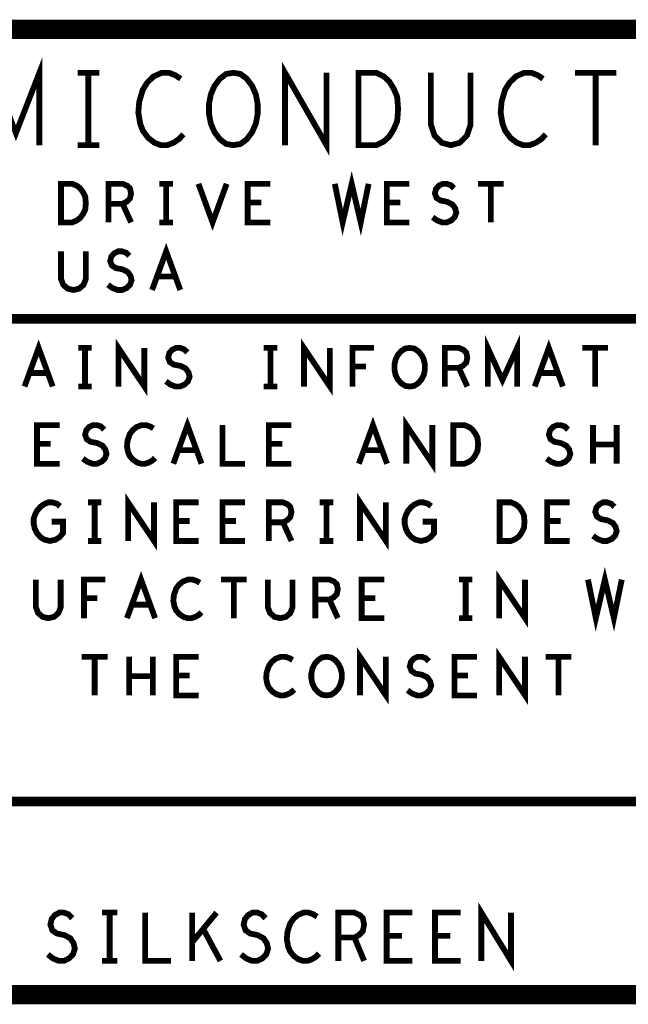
# Model space of a CAD drawing. Extents: x -1.06 to 2.96, y -1.58 to 2.
# Tile 2 of 8: x -0.09 to 0.54, y -1.58 to -0.56. Entities that reach past the tile are written whole.
import ezdxf

# ---------------------------------------------------------------- set-up
doc = ezdxf.new("R2010")
doc.units = 0
doc.layers.add('PAS_ART', color=6, linetype='CONTINUOUS')

msp = doc.modelspace()

# ---------------------------------------------------------------- linework, layer by layer
at = {"layer": 'PAS_ART'}
for points, const_width in [([(2.9538, -0.5653), (2.9538, -1.5653), (-1.0462, -1.5653)], 0.02), ([(-1.0462, -1.5653), (-1.0462, -0.5653), (2.9538, -0.5653)], 0.02), ([(-0.12247, -0.6853), (-0.12247, -0.6103), (-0.0982, -0.6728), (-0.07393, -0.6103), (-0.07393, -0.6853)], 0.006), ([(0.18033, -0.6853), (0.18033, -0.6103), (0.22327, -0.6853), (0.22327, -0.6103)], 0.006), ([(-0.0344, -0.6103), (-0.012, -0.6103)], 0.006), ([(-0.0232, -0.6103), (-0.0232, -0.6853)], 0.006), ([(0.07233, -0.61655), (0.06673, -0.6128), (0.0602, -0.6103), (0.05273, -0.6103), (0.04433, -0.61405), (0.0378, -0.6203), (0.03313, -0.6278), (0.0294, -0.6403), (0.02847, -0.65155), (0.03033, -0.6628), (0.03313, -0.6703), (0.03873, -0.6778), (0.04527, -0.6828), (0.0518, -0.6853), (0.05833, -0.6853), (0.06487, -0.6828), (0.07047, -0.67905), (0.07513, -0.67405)], 0.006), ([(0.1268, -0.6853), (0.11933, -0.68405), (0.1128, -0.67905), (0.1072, -0.67155), (0.10347, -0.6628), (0.1016, -0.6528), (0.1016, -0.6428), (0.10347, -0.6328), (0.1072, -0.62405), (0.1128, -0.61655), (0.11933, -0.61155), (0.1268, -0.6103), (0.13427, -0.61155), (0.1408, -0.61655), (0.1464, -0.62405), (0.15013, -0.6328), (0.152, -0.6428), (0.152, -0.6528), (0.15013, -0.6628), (0.1464, -0.67155), (0.1408, -0.67905), (0.13427, -0.68405), (0.1268, -0.6853)], 0.006), ([(0.25627, -0.6853), (0.25627, -0.6103), (0.27493, -0.6103), (0.2824, -0.61405), (0.288, -0.61905), (0.29267, -0.62655), (0.2964, -0.6353), (0.29733, -0.6478), (0.2964, -0.6603), (0.29267, -0.66905), (0.288, -0.67655), (0.2824, -0.68155), (0.27493, -0.6853), (0.25627, -0.6853)], 0.006), ([(0.33127, -0.6103), (0.33127, -0.66405), (0.335, -0.6753), (0.34247, -0.6828), (0.3518, -0.6853), (0.36113, -0.6828), (0.3686, -0.6753), (0.37233, -0.66405), (0.37233, -0.6103)], 0.006), ([(0.44733, -0.61655), (0.44173, -0.6128), (0.4352, -0.6103), (0.42773, -0.6103), (0.41933, -0.61405), (0.4128, -0.6203), (0.40813, -0.6278), (0.4044, -0.6403), (0.40347, -0.65155), (0.40533, -0.6628), (0.40813, -0.6703), (0.41373, -0.6778), (0.42027, -0.6828), (0.4268, -0.6853), (0.43333, -0.6853), (0.43987, -0.6828), (0.44547, -0.67905), (0.45013, -0.67405)], 0.006), ([(0.48033, -0.6103), (0.52327, -0.6103)], 0.006), ([(0.5018, -0.6103), (0.5018, -0.6853)], 0.006), ([(-0.0344, -0.6853), (-0.012, -0.6853)], 0.006), ([(0.2318, -0.7253), (0.23997, -0.7653), (0.2493, -0.7253), (0.25863, -0.7653), (0.2668, -0.7253)], 0.006), ([(-0.05153, -0.7653), (-0.05153, -0.7253), (-0.03987, -0.7253), (-0.0352, -0.7273), (-0.0317, -0.72997), (-0.02878, -0.73397), (-0.02645, -0.73863), (-0.02587, -0.7453), (-0.02645, -0.75197), (-0.02878, -0.75663), (-0.0317, -0.76063), (-0.0352, -0.7633), (-0.03987, -0.7653), (-0.05153, -0.7653)], 0.006), ([(-0.00237, -0.7653), (-0.00237, -0.7253), (0.01222, -0.7253), (0.01688, -0.7273), (0.0198, -0.72997), (0.02097, -0.7353), (0.0198, -0.74063), (0.0163, -0.74397), (0.01222, -0.74597), (-0.00237, -0.74597)], 0.006), ([(0.0503, -0.7253), (0.0643, -0.7253)], 0.006), ([(0.0573, -0.7253), (0.0573, -0.7653)], 0.006), ([(0.09072, -0.7253), (0.1053, -0.7653), (0.11988, -0.7253)], 0.006), ([(0.16497, -0.7653), (0.14163, -0.7653), (0.14163, -0.7253), (0.16497, -0.7253)], 0.006), ([(0.30897, -0.7653), (0.28563, -0.7653), (0.28563, -0.7253), (0.30897, -0.7253)], 0.006), ([(0.33305, -0.75997), (0.33772, -0.7633), (0.34297, -0.7653), (0.34763, -0.7653), (0.3523, -0.7633), (0.3558, -0.75997), (0.35755, -0.7553), (0.35638, -0.75063), (0.35347, -0.74663), (0.34822, -0.74397), (0.34122, -0.74263), (0.33713, -0.73997), (0.33538, -0.7353), (0.33655, -0.73063), (0.33947, -0.7273), (0.34355, -0.7253), (0.34763, -0.7253), (0.35172, -0.72663), (0.35522, -0.72997)], 0.006), ([(0.37988, -0.7253), (0.40672, -0.7253)], 0.006), ([(0.3933, -0.7253), (0.3933, -0.7653)], 0.006), ([(0.01222, -0.74597), (0.02097, -0.7653)], 0.006), ([(0.15563, -0.74463), (0.14163, -0.74463)], 0.006), ([(0.29963, -0.74463), (0.28563, -0.74463)], 0.006), ([(0.0503, -0.7653), (0.0643, -0.7653)], 0.006), ([(-0.05153, -0.7953), (-0.05153, -0.82397), (-0.0492, -0.82997), (-0.04453, -0.83397), (-0.0387, -0.8353), (-0.03287, -0.83397), (-0.0282, -0.82997), (-0.02587, -0.82397), (-0.02587, -0.7953)], 0.006), ([(-0.00295, -0.82997), (0.00172, -0.8333), (0.00697, -0.8353), (0.01163, -0.8353), (0.0163, -0.8333), (0.0198, -0.82997), (0.02155, -0.8253), (0.02038, -0.82063), (0.01747, -0.81663), (0.01222, -0.81397), (0.00522, -0.81263), (0.00113, -0.80997), (-0.00062, -0.8053), (0.00055, -0.80063), (0.00347, -0.7973), (0.00755, -0.7953), (0.01163, -0.7953), (0.01572, -0.79663), (0.01922, -0.79997)], 0.006), ([(0.04272, -0.8353), (0.0573, -0.7953), (0.07188, -0.8353)], 0.006), ([(0.06663, -0.8213), (0.04797, -0.8213)], 0.006), ([(-1.0462, -1.0653), (-1.0462, -0.8653), (2.9538, -0.8653)], 0.01), ([(-0.08928, -0.9353), (-0.0747, -0.8953), (-0.06012, -0.9353)], 0.006), ([(0.00788, -0.9353), (0.00788, -0.8953), (0.03472, -0.9353), (0.03472, -0.8953)], 0.006), ([(0.19988, -0.9353), (0.19988, -0.8953), (0.22672, -0.9353), (0.22672, -0.8953)], 0.006), ([(0.39013, -0.9353), (0.39013, -0.8953), (0.4053, -0.92863), (0.42047, -0.8953), (0.42047, -0.9353)], 0.006), ([(0.43872, -0.9353), (0.4533, -0.8953), (0.46788, -0.9353)], 0.006), ([(-0.0337, -0.8953), (-0.0197, -0.8953)], 0.006), ([(-0.0267, -0.8953), (-0.0267, -0.9353)], 0.006), ([(0.05705, -0.92997), (0.06172, -0.9333), (0.06697, -0.9353), (0.07163, -0.9353), (0.0763, -0.9333), (0.0798, -0.92997), (0.08155, -0.9253), (0.08038, -0.92063), (0.07747, -0.91663), (0.07222, -0.91397), (0.06522, -0.91263), (0.06113, -0.90997), (0.05938, -0.9053), (0.06055, -0.90063), (0.06347, -0.8973), (0.06755, -0.8953), (0.07163, -0.8953), (0.07572, -0.89663), (0.07922, -0.89997)], 0.006), ([(0.1583, -0.8953), (0.1723, -0.8953)], 0.006), ([(0.1653, -0.8953), (0.1653, -0.9353)], 0.006), ([(0.25022, -0.9353), (0.25022, -0.8953), (0.27238, -0.8953)], 0.006), ([(0.3093, -0.9353), (0.30463, -0.93463), (0.30055, -0.93197), (0.29705, -0.92797), (0.29472, -0.9233), (0.29355, -0.91797), (0.29355, -0.91263), (0.29472, -0.9073), (0.29705, -0.90263), (0.30055, -0.89863), (0.30463, -0.89597), (0.3093, -0.8953), (0.31397, -0.89597), (0.31805, -0.89863), (0.32155, -0.90263), (0.32388, -0.9073), (0.32505, -0.91263), (0.32505, -0.91797), (0.32388, -0.9233), (0.32155, -0.92797), (0.31805, -0.93197), (0.31397, -0.93463), (0.3093, -0.9353)], 0.006), ([(0.34563, -0.9353), (0.34563, -0.8953), (0.36022, -0.8953), (0.36488, -0.8973), (0.3678, -0.89997), (0.36897, -0.9053), (0.3678, -0.91063), (0.3643, -0.91397), (0.36022, -0.91597), (0.34563, -0.91597)], 0.006), ([(0.48788, -0.8953), (0.51472, -0.8953)], 0.006), ([(0.5013, -0.8953), (0.5013, -0.9353)], 0.006), ([(0.26422, -0.91463), (0.25022, -0.91463)], 0.006), ([(0.36022, -0.91597), (0.36897, -0.9353)], 0.006), ([(-0.06537, -0.9213), (-0.08403, -0.9213)], 0.006), ([(0.46263, -0.9213), (0.44397, -0.9213)], 0.006), ([(-0.0337, -0.9353), (-0.0197, -0.9353)], 0.006), ([(0.1583, -0.9353), (0.1723, -0.9353)], 0.006), ([(0.06472, -1.0153), (0.0793, -0.9753), (0.09388, -1.0153)], 0.006), ([(0.25672, -1.0153), (0.2713, -0.9753), (0.28588, -1.0153)], 0.006), ([(0.30588, -1.0153), (0.30588, -0.9753), (0.33272, -1.0153), (0.33272, -0.9753)], 0.006), ([(-0.05303, -1.0153), (-0.07637, -1.0153), (-0.07637, -0.9753), (-0.05303, -0.9753)], 0.006), ([(-0.02895, -1.00997), (-0.02428, -1.0133), (-0.01903, -1.0153), (-0.01437, -1.0153), (-0.0097, -1.0133), (-0.0062, -1.00997), (-0.00445, -1.0053), (-0.00562, -1.00063), (-0.00853, -0.99663), (-0.01378, -0.99397), (-0.02078, -0.99263), (-0.02487, -0.98997), (-0.02662, -0.9853), (-0.02545, -0.98063), (-0.02253, -0.9773), (-0.01845, -0.9753), (-0.01437, -0.9753), (-0.01028, -0.97663), (-0.00678, -0.97997)], 0.006), ([(0.04413, -0.97863), (0.04063, -0.97663), (0.03655, -0.9753), (0.03188, -0.9753), (0.02663, -0.9773), (0.02255, -0.98063), (0.01963, -0.98463), (0.0173, -0.9913), (0.01672, -0.9973), (0.01788, -1.0033), (0.01963, -1.0073), (0.02313, -1.0113), (0.02722, -1.01397), (0.0313, -1.0153), (0.03538, -1.0153), (0.03947, -1.01397), (0.04297, -1.01197), (0.04588, -1.0093)], 0.006), ([(0.11563, -0.9753), (0.11563, -1.0153), (0.13897, -1.0153)], 0.006), ([(0.18697, -1.0153), (0.16363, -1.0153), (0.16363, -0.9753), (0.18697, -0.9753)], 0.006), ([(0.35447, -1.0153), (0.35447, -0.9753), (0.36613, -0.9753), (0.3708, -0.9773), (0.3743, -0.97997), (0.37722, -0.98397), (0.37955, -0.98863), (0.38013, -0.9953), (0.37955, -1.00197), (0.37722, -1.00663), (0.3743, -1.01063), (0.3708, -1.0133), (0.36613, -1.0153), (0.35447, -1.0153)], 0.006), ([(0.45105, -1.00997), (0.45572, -1.0133), (0.46097, -1.0153), (0.46563, -1.0153), (0.4703, -1.0133), (0.4738, -1.00997), (0.47555, -1.0053), (0.47438, -1.00063), (0.47147, -0.99663), (0.46622, -0.99397), (0.45922, -0.99263), (0.45513, -0.98997), (0.45338, -0.9853), (0.45455, -0.98063), (0.45747, -0.9773), (0.46155, -0.9753), (0.46563, -0.9753), (0.46972, -0.97663), (0.47322, -0.97997)], 0.006), ([(0.49905, -1.0153), (0.49905, -0.9753)], 0.006), ([(0.52355, -0.9753), (0.52355, -1.0153)], 0.006), ([(-0.06237, -0.99463), (-0.07637, -0.99463)], 0.006), ([(0.08863, -1.0013), (0.06997, -1.0013)], 0.006), ([(0.17763, -0.99463), (0.16363, -0.99463)], 0.006), ([(0.28063, -1.0013), (0.26197, -1.0013)], 0.006), ([(0.52355, -0.9953), (0.49905, -0.9953)], 0.006), ([(0.01788, -1.0953), (0.01788, -1.0553), (0.04472, -1.0953), (0.04472, -1.0553)], 0.006), ([(0.25788, -1.0953), (0.25788, -1.0553), (0.28472, -1.0953), (0.28472, -1.0553)], 0.006), ([(-0.0612, -1.0753), (-0.04953, -1.0753), (-0.04953, -1.0873), (-0.05303, -1.0913), (-0.05712, -1.09397), (-0.06295, -1.0953), (-0.06878, -1.09397), (-0.07287, -1.0913), (-0.07637, -1.0873), (-0.0787, -1.08263), (-0.07987, -1.0773), (-0.07987, -1.07263), (-0.0787, -1.06863), (-0.07637, -1.06397), (-0.07287, -1.05997), (-0.06937, -1.0573), (-0.0647, -1.0553), (-0.06062, -1.0553), (-0.05595, -1.05663), (-0.05245, -1.0593)], 0.006), ([(-0.0237, -1.0553), (-0.0097, -1.0553)], 0.006), ([(-0.0167, -1.0553), (-0.0167, -1.0953)], 0.006), ([(0.09097, -1.0953), (0.06763, -1.0953), (0.06763, -1.0553), (0.09097, -1.0553)], 0.006), ([(0.13897, -1.0953), (0.11563, -1.0953), (0.11563, -1.0553), (0.13897, -1.0553)], 0.006), ([(0.16363, -1.0953), (0.16363, -1.0553), (0.17822, -1.0553), (0.18288, -1.0573), (0.1858, -1.05997), (0.18697, -1.0653), (0.1858, -1.07063), (0.1823, -1.07397), (0.17822, -1.07597), (0.16363, -1.07597)], 0.006), ([(0.2163, -1.0553), (0.2303, -1.0553)], 0.006), ([(0.2233, -1.0553), (0.2233, -1.0953)], 0.006), ([(0.3228, -1.0753), (0.33447, -1.0753), (0.33447, -1.0873), (0.33097, -1.0913), (0.32688, -1.09397), (0.32105, -1.0953), (0.31522, -1.09397), (0.31113, -1.0913), (0.30763, -1.0873), (0.3053, -1.08263), (0.30413, -1.0773), (0.30413, -1.07263), (0.3053, -1.06863), (0.30763, -1.06397), (0.31113, -1.05997), (0.31463, -1.0573), (0.3193, -1.0553), (0.32338, -1.0553), (0.32805, -1.05663), (0.33155, -1.0593)], 0.006), ([(0.40247, -1.0953), (0.40247, -1.0553), (0.41413, -1.0553), (0.4188, -1.0573), (0.4223, -1.05997), (0.42522, -1.06397), (0.42755, -1.06863), (0.42813, -1.0753), (0.42755, -1.08197), (0.42522, -1.08663), (0.4223, -1.09063), (0.4188, -1.0933), (0.41413, -1.0953), (0.40247, -1.0953)], 0.006), ([(0.47497, -1.0953), (0.45163, -1.0953), (0.45163, -1.0553), (0.47497, -1.0553)], 0.006), ([(0.49905, -1.08997), (0.50372, -1.0933), (0.50897, -1.0953), (0.51363, -1.0953), (0.5183, -1.0933), (0.5218, -1.08997), (0.52355, -1.0853), (0.52238, -1.08063), (0.51947, -1.07663), (0.51422, -1.07397), (0.50722, -1.07263), (0.50313, -1.06997), (0.50138, -1.0653), (0.50255, -1.06063), (0.50547, -1.0573), (0.50955, -1.0553), (0.51363, -1.0553), (0.51772, -1.05663), (0.52122, -1.05997)], 0.006), ([(0.08163, -1.07463), (0.06763, -1.07463)], 0.006), ([(0.12963, -1.07463), (0.11563, -1.07463)], 0.006), ([(0.17822, -1.07597), (0.18697, -1.0953)], 0.006), ([(0.46563, -1.07463), (0.45163, -1.07463)], 0.006), ([(-0.0237, -1.0953), (-0.0097, -1.0953)], 0.006), ([(0.2163, -1.0953), (0.2303, -1.0953)], 0.006), ([(0.01672, -1.1753), (0.0313, -1.1353), (0.04588, -1.1753)], 0.006), ([(0.40188, -1.1753), (0.40188, -1.1353), (0.42872, -1.1753), (0.42872, -1.1353)], 0.006), ([(0.4938, -1.1353), (0.50197, -1.1753), (0.5113, -1.1353), (0.52063, -1.1753), (0.5288, -1.1353)], 0.006), ([(-0.07753, -1.1353), (-0.07753, -1.16397), (-0.0752, -1.16997), (-0.07053, -1.17397), (-0.0647, -1.1753), (-0.05887, -1.17397), (-0.0542, -1.16997), (-0.05187, -1.16397), (-0.05187, -1.1353)], 0.006), ([(-0.02778, -1.1753), (-0.02778, -1.1353), (-0.00562, -1.1353)], 0.006), ([(0.09213, -1.13863), (0.08863, -1.13663), (0.08455, -1.1353), (0.07988, -1.1353), (0.07463, -1.1373), (0.07055, -1.14063), (0.06763, -1.14463), (0.0653, -1.1513), (0.06472, -1.1573), (0.06588, -1.1633), (0.06763, -1.1673), (0.07113, -1.1713), (0.07522, -1.17397), (0.0793, -1.1753), (0.08338, -1.1753), (0.08747, -1.17397), (0.09097, -1.17197), (0.09388, -1.1693)], 0.006), ([(0.11388, -1.1353), (0.14072, -1.1353)], 0.006), ([(0.1273, -1.1353), (0.1273, -1.1753)], 0.006), ([(0.16247, -1.1353), (0.16247, -1.16397), (0.1648, -1.16997), (0.16947, -1.17397), (0.1753, -1.1753), (0.18113, -1.17397), (0.1858, -1.16997), (0.18813, -1.16397), (0.18813, -1.1353)], 0.006), ([(0.21163, -1.1753), (0.21163, -1.1353), (0.22622, -1.1353), (0.23088, -1.1373), (0.2338, -1.13997), (0.23497, -1.1453), (0.2338, -1.15063), (0.2303, -1.15397), (0.22622, -1.15597), (0.21163, -1.15597)], 0.006), ([(0.28297, -1.1753), (0.25963, -1.1753), (0.25963, -1.1353), (0.28297, -1.1353)], 0.006), ([(0.3603, -1.1353), (0.3743, -1.1353)], 0.006), ([(0.3673, -1.1353), (0.3673, -1.1753)], 0.006), ([(-0.01378, -1.15463), (-0.02778, -1.15463)], 0.006), ([(0.27363, -1.15463), (0.25963, -1.15463)], 0.006), ([(0.04063, -1.1613), (0.02197, -1.1613)], 0.006), ([(0.22622, -1.15597), (0.23497, -1.1753)], 0.006), ([(0.3603, -1.1753), (0.3743, -1.1753)], 0.006), ([(-0.03012, -1.2153), (-0.00328, -1.2153)], 0.006), ([(-0.0167, -1.2153), (-0.0167, -1.2553)], 0.006), ([(0.01905, -1.2553), (0.01905, -1.2153)], 0.006), ([(0.04355, -1.2153), (0.04355, -1.2553)], 0.006), ([(0.09097, -1.2553), (0.06763, -1.2553), (0.06763, -1.2153), (0.09097, -1.2153)], 0.006), ([(0.18813, -1.21863), (0.18463, -1.21663), (0.18055, -1.2153), (0.17588, -1.2153), (0.17063, -1.2173), (0.16655, -1.22063), (0.16363, -1.22463), (0.1613, -1.2313), (0.16072, -1.2373), (0.16188, -1.2433), (0.16363, -1.2473), (0.16713, -1.2513), (0.17122, -1.25397), (0.1753, -1.2553), (0.17938, -1.2553), (0.18347, -1.25397), (0.18697, -1.25197), (0.18988, -1.2493)], 0.006), ([(0.2233, -1.2553), (0.21863, -1.25463), (0.21455, -1.25197), (0.21105, -1.24797), (0.20872, -1.2433), (0.20755, -1.23797), (0.20755, -1.23263), (0.20872, -1.2273), (0.21105, -1.22263), (0.21455, -1.21863), (0.21863, -1.21597), (0.2233, -1.2153), (0.22797, -1.21597), (0.23205, -1.21863), (0.23555, -1.22263), (0.23788, -1.2273), (0.23905, -1.23263), (0.23905, -1.23797), (0.23788, -1.2433), (0.23555, -1.24797), (0.23205, -1.25197), (0.22797, -1.25463), (0.2233, -1.2553)], 0.006), ([(0.25788, -1.2553), (0.25788, -1.2153), (0.28472, -1.2553), (0.28472, -1.2153)], 0.006), ([(0.30705, -1.24997), (0.31172, -1.2533), (0.31697, -1.2553), (0.32163, -1.2553), (0.3263, -1.2533), (0.3298, -1.24997), (0.33155, -1.2453), (0.33038, -1.24063), (0.32747, -1.23663), (0.32222, -1.23397), (0.31522, -1.23263), (0.31113, -1.22997), (0.30938, -1.2253), (0.31055, -1.22063), (0.31347, -1.2173), (0.31755, -1.2153), (0.32163, -1.2153), (0.32572, -1.21663), (0.32922, -1.21997)], 0.006), ([(0.37897, -1.2553), (0.35563, -1.2553), (0.35563, -1.2153), (0.37897, -1.2153)], 0.006), ([(0.40188, -1.2553), (0.40188, -1.2153), (0.42872, -1.2553), (0.42872, -1.2153)], 0.006), ([(0.44988, -1.2153), (0.47672, -1.2153)], 0.006), ([(0.4633, -1.2153), (0.4633, -1.2553)], 0.006), ([(0.04355, -1.2353), (0.01905, -1.2353)], 0.006), ([(0.08163, -1.23463), (0.06763, -1.23463)], 0.006), ([(0.36963, -1.23463), (0.35563, -1.23463)], 0.006), ([(-1.0462, -1.3653), (2.9538, -1.3653)], 0.01), ([(-0.0652, -1.52363), (-0.05987, -1.5278), (-0.05387, -1.5303), (-0.04853, -1.5303), (-0.0432, -1.5278), (-0.0392, -1.52363), (-0.0372, -1.5178), (-0.03853, -1.51197), (-0.04187, -1.50697), (-0.04787, -1.50363), (-0.05587, -1.50197), (-0.06053, -1.49863), (-0.06253, -1.4928), (-0.0612, -1.48697), (-0.05787, -1.4828), (-0.0532, -1.4803), (-0.04853, -1.4803), (-0.04387, -1.48197), (-0.03987, -1.48613)], 0.006), ([(-0.0092, -1.4803), (0.0068, -1.4803)], 0.006), ([(-0.0012, -1.4803), (-0.0012, -1.5303)], 0.006), ([(0.03547, -1.4803), (0.03547, -1.5303), (0.06213, -1.5303)], 0.006), ([(0.08413, -1.5303), (0.08413, -1.4803)], 0.006), ([(0.10947, -1.4803), (0.08413, -1.51113)], 0.006), ([(0.1348, -1.52363), (0.14013, -1.5278), (0.14613, -1.5303), (0.15147, -1.5303), (0.1568, -1.5278), (0.1608, -1.52363), (0.1628, -1.5178), (0.16147, -1.51197), (0.15813, -1.50697), (0.15213, -1.50363), (0.14413, -1.50197), (0.13947, -1.49863), (0.13747, -1.4928), (0.1388, -1.48697), (0.14213, -1.4828), (0.1468, -1.4803), (0.15147, -1.4803), (0.15613, -1.48197), (0.16013, -1.48613)], 0.006), ([(0.21347, -1.48447), (0.20947, -1.48197), (0.2048, -1.4803), (0.19947, -1.4803), (0.19347, -1.4828), (0.1888, -1.48697), (0.18547, -1.49197), (0.1828, -1.5003), (0.18213, -1.5078), (0.18347, -1.5153), (0.18547, -1.5203), (0.18947, -1.5253), (0.19413, -1.52863), (0.1988, -1.5303), (0.20347, -1.5303), (0.20813, -1.52863), (0.21213, -1.52613), (0.21547, -1.5228)], 0.006), ([(0.23547, -1.5303), (0.23547, -1.4803), (0.25213, -1.4803), (0.25747, -1.4828), (0.2608, -1.48613), (0.26213, -1.4928), (0.2608, -1.49947), (0.2568, -1.50363), (0.25213, -1.50613), (0.23547, -1.50613)], 0.006), ([(0.31213, -1.5303), (0.28547, -1.5303), (0.28547, -1.4803), (0.31213, -1.4803)], 0.006), ([(0.36213, -1.5303), (0.33547, -1.5303), (0.33547, -1.4803), (0.36213, -1.4803)], 0.006), ([(0.38347, -1.5303), (0.38347, -1.4803), (0.41413, -1.5303), (0.41413, -1.4803)], 0.006), ([(0.11347, -1.5303), (0.09547, -1.49697)], 0.006), ([(0.25213, -1.50613), (0.26213, -1.5303)], 0.006), ([(0.30147, -1.50447), (0.28547, -1.50447)], 0.006), ([(0.35147, -1.50447), (0.33547, -1.50447)], 0.006), ([(-0.0092, -1.5303), (0.0068, -1.5303)], 0.006)]:
    msp.add_lwpolyline(points, dxfattribs=dict(at, const_width=const_width))

doc.saveas('drawing.dxf')
